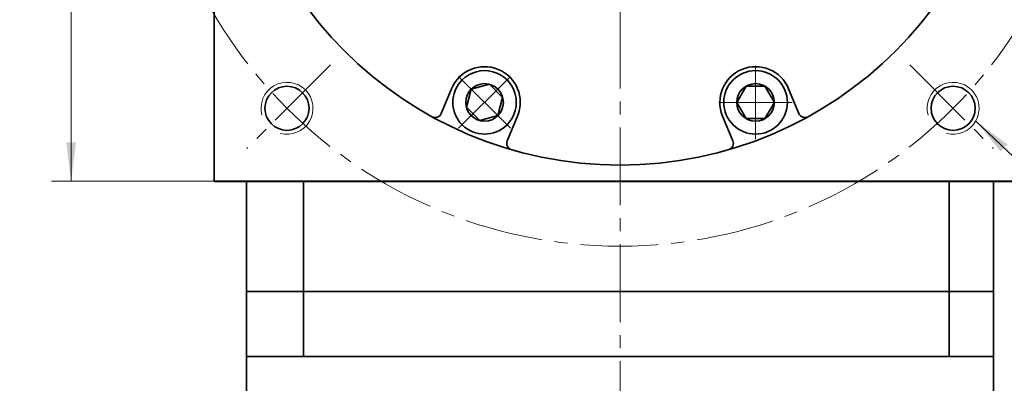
# Model space of a CAD drawing. Header units: millimetres. Extents: x 3946 to 4886, y -214 to 462.
# Tile 5 of 8: x 4422 to 4573, y 198 to 254. Entities that reach past the tile are written whole.
import ezdxf

# ---------------------------------------------------------------- set-up
doc = ezdxf.new("R2010")
doc.units = ezdxf.units.MM
doc.set_wipeout_variables(frame=1)
doc.linetypes.add('点画线', pattern=[18, 12, -2, 2, -2])
doc.layers.get('0').update_dxf_attribs({"lineweight": 35})
for name, color, linetype, lineweight in [('EB0', 7, 'Continuous', 35), ('中心线层', 1, '点画线', 18), ('尺寸线层', 3, 'Continuous', 18), ('粗实线', 7, 'Continuous', 50), ('粗实线层', 7, 'Continuous', 35)]:
    doc.layers.add(name, color=color, linetype=linetype, lineweight=lineweight)
doc.styles.add('标准', font='txt', dxfattribs={"width": 0.667})
doc.dimstyles.new('a4-1-1', dxfattribs={"dimtxt": 3, "dimasz": 3, "dimexe": 1.5, "dimexo": 0, "dimgap": 0.5, "dimtad": 1, "dimdec": 3, "dimdsep": 46, "dimtxsty": '标准', "dimblk": '_CAXARROW', "dimcen": 0, "dimdle": 6, "dimazin": 2, "dimtfac": 0.707107, "dimtdec": 3, "dimtix": 1, "dimtmove": 2, "dimatfit": 3, "dimfxl": 0, "dimfrac": 2, "dimtolj": 1, "dimarcsym": 0})

# ---------------------------------------------------------------- blocks, each defined once
blk = doc.blocks.new('*X28')
at = {"layer": '尺寸线层', "linetype": 'Continuous'}
for points in [[(4429.79, 353.79), (4430.54, 347.79), (4429.04, 347.79)], [(4429.79, 228.79), (4430.54, 234.79), (4429.04, 234.79)]]:
    blk.add_hatch(color=0, dxfattribs=at).paths.add_polyline_path(points, flags=0)
at = {"layer": '尺寸线层', "color": 0, "linetype": 'Continuous'}
for p, q in [((4451.79, 353.79), (4426.79, 353.79)), ((4429.79, 353.79), (4429.79, 228.79)), ((4451.79, 228.79), (4426.79, 228.79))]:
    blk.add_line(p, q, dxfattribs=at)
at = {"layer": '尺寸线层', "color": 0, "insert": (4425.82, 291.29), "char_height": 6, "width": 15.558, "attachment_point": 5, "rotation": 90, "line_spacing_factor": 1.15057, "style": '标准'}
blk.add_mtext('\\T1.1;125', dxfattribs=at)
blk = doc.blocks.new('_CAXARROW')
blk.add_hatch(color=0).paths.add_polyline_path([(0, 0), (-1, 0.125), (-1, -0.125)], flags=0)
blk = doc.blocks.new('*X29')
at = {"layer": '中心线层', "linetype": '点画线', "lineweight": 18}
for p, q in [((0, -5.64), (0, 5.64)), ((-5.64, 0), (5.64, 0))]:
    blk.add_line(p, q, dxfattribs=at)
at = {"layer": '粗实线层'}
for p, q in [((-2.89, 0), (-1.44, 2.5)), ((-1.44, 2.5), (1.44, 2.5)), ((2.89, 0), (1.44, 2.5)), ((2.89, 0), (1.44, 2.5)), ((-2.89, 0), (-1.44, -2.5)), ((2.89, 0), (1.44, -2.5)), ((-1.44, -2.5), (1.44, -2.5))]:
    blk.add_line(p, q, dxfattribs=at)
blk.add_circle((0, 0), 2.89, dxfattribs=at)
for start, end in [(0, 180), (180, 360)]:
    blk.add_arc((0, 0), 4.89, start, end, dxfattribs=at)
blk = doc.blocks.new('*X34')
at = {"layer": '尺寸线层', "linetype": 'Continuous'}
blk.add_hatch(color=0, dxfattribs=at).paths.add_polyline_path([(-15.84, 13.73), (-10.98, 10.13), (-12.02, 9.04)], flags=0)
at = {"layer": '尺寸线层', "color": 0, "linetype": 'Continuous'}
blk.add_line((-15.84, 13.73), (-1.47, 0), dxfattribs=at)
at = {"layer": '尺寸线层', "color": 0}
for p, q in [((-1.47, 0), (0, 0)), ((0, 0), (23.14, 0)), ((0, 0), (0, 0))]:
    blk.add_line(p, q, dxfattribs=at)
at = {"layer": '尺寸线层', "color": 0, "insert": (3, 1.2), "char_height": 6, "width": 40.2709, "attachment_point": 7, "line_spacing_factor": 1.15057, "style": '标准'}
blk.add_mtext('\\T1.1;4-M8x16', dxfattribs=at)

msp = doc.modelspace()

# ---------------------------------------------------------------- linework, layer by layer
at = {"color": 7, "linetype": 'Continuous', "lineweight": 0}
for centre in [(4463.0226, 240.0221), (4463.0226, 240.0221), (4565.5531, 240.0221), (4565.5531, 240.0221)]:
    msp.add_arc(centre, 4, 255, 195, dxfattribs=at)
at = {"layer": 'EB0'}
for p, q in [((4571.7879, 211.7873), (4456.7879, 211.7873)), ((4456.7879, 211.7873), (4456.7879, 176.1328)), ((4571.7879, 211.7873), (4571.7879, 176.1328)), ((4571.7879, 201.7873), (4456.7879, 201.7873))]:
    msp.add_line(p, q, dxfattribs=at)
at = {"layer": '中心线层'}
for p, q in [((4514.2879, 45.0919), (4514.2879, 366.7873)), ((4469.6959, 246.6954), (4456.8554, 233.8548)), ((4558.8798, 246.6954), (4571.7204, 233.8548))]:
    msp.add_line(p, q, dxfattribs=at)
msp.add_circle((4514.2879, 291.2873), 72.5, dxfattribs=at)
at = {"layer": '粗实线', "color": 0, "lineweight": 40}
msp.add_line((4451.7879, 228.7873), (4576.7879, 228.7873), dxfattribs=at)
at = {"layer": '粗实线层'}
for p, q in [((4488.3503, 243.0407), (4486.7657, 239.215)), ((4540.2255, 243.0407), (4541.8101, 239.215)), ((4498.513, 238.8311), (4496.9283, 235.0055)), ((4530.0628, 238.8311), (4531.6474, 235.0055)), ((4456.7879, 211.7873), (4456.7879, 228.7873)), ((4465.5534, 211.7873), (4465.5534, 228.7873)), ((4564.9466, 211.7873), (4564.9466, 228.7873)), ((4571.7879, 211.7873), (4571.7879, 228.7873)), ((4465.5534, 211.7873), (4465.5534, 201.7873)), ((4564.9466, 211.7873), (4564.9466, 201.7873))]:
    msp.add_line(p, q, dxfattribs=at)
msp.add_lwpolyline([(4451.7879, 228.7873), (4451.7879, 353.7873), (4576.7879, 353.7873), (4576.7879, 228.7873)], dxfattribs=at)
for centre, radius in [((4514.2879, 291.2873), 60), ((4463.0226, 240.0221), 3.4), ((4565.5531, 240.0221), 3.4)]:
    msp.add_circle(centre, radius, dxfattribs=at)
for centre, radius, start, end in [((4493.4316, 240.9359), 5.5, 337.5, 157.5), ((4535.1441, 240.9359), 5.5, 22.5, 202.5), ((4485.8418, 239.5977), 1, 241.17486, 337.500023), ((4542.734, 239.5977), 1, 202.499977, 298.82514), ((4497.8522, 234.6228), 1, 157.499977, 253.82514), ((4530.7235, 234.6228), 1, 286.17486, 22.500023)]:
    msp.add_arc(centre, radius, start, end, dxfattribs=at)

# ---------------------------------------------------------------- block references
at = {"layer": '尺寸线层'}
msp.add_blockref('*X34', (4584.8806, 224.337), dxfattribs=at)

# ---------------------------------------------------------------- dimensions: what is measured, and where the dimension line sits
dim = msp.add_linear_dim(base=(4429.7853, 228.7873), p1=(4451.7879, 353.7873), p2=(4451.7879, 228.7873), angle=270, dimstyle='a4-1-1', override={"dimsah": 1, "dimtfill": 1, "dimtzin": 8}, dxfattribs=at)
dim.commit()
dim.dimension.update_dxf_attribs({"geometry": '*X28', "text_midpoint": (4425.8177, 291.2873)})

# ---------------------------------------------------------------- next in the draw order: wipeouts: each hides what was drawn before it
for points in [[(4489.9739, 244.3937), (4489.9545, 244.3742), (4489.9352, 244.3546), (4489.9161, 244.3349), (4489.897, 244.3151), (4489.8781, 244.2952), (4489.8593, 244.2751), (4489.8406, 244.255), (4489.822, 244.2348), (4489.8035, 244.2144), (4489.7851, 244.194), (4489.7669, 244.1735), (4489.7488, 244.1528), (4489.7307, 244.1321), (4489.7128, 244.1112), (4489.6951, 244.0903), (4489.6774, 244.0692), (4489.6598, 244.0481), (4489.6424, 244.0269), (4489.6251, 244.0055), (4489.6079, 243.9841), (4489.5909, 243.9625), (4489.5739, 243.9409), (4489.5571, 243.9192), (4489.5404, 243.8974), (4489.5238, 243.8755), (4489.5074, 243.8535), (4489.491, 243.8314), (4489.4748, 243.8092), (4489.4587, 243.7869), (4489.4428, 243.7645), (4489.4428, 243.7645), (4489.315, 243.5751), (4489.1962, 243.3798), (4489.0866, 243.1793), (4488.9865, 242.9738), (4488.8961, 242.7639), (4488.8157, 242.55), (4488.7453, 242.3325), (4488.6852, 242.112), (4488.6354, 241.889), (4488.5961, 241.6639), (4488.5674, 241.4371), (4488.5493, 241.2093), (4488.5418, 240.9809), (4488.5451, 240.7524), (4488.559, 240.5242), (4488.5835, 240.297), (4488.6187, 240.0712), (4488.6643, 239.8473), (4488.7204, 239.6257), (4488.7868, 239.407), (4488.8633, 239.1917), (4488.9498, 238.9801), (4489.0461, 238.7728), (4489.1519, 238.5703), (4489.2671, 238.3729), (4489.3914, 238.1811), (4489.5245, 237.9954), (4489.6662, 237.816), (4489.8161, 237.6435), (4489.9739, 237.4781), (4489.9739, 237.4781), (4490.1392, 237.3204), (4490.3117, 237.1705), (4490.4911, 237.0288), (4490.6768, 236.8957), (4490.8686, 236.7714), (4491.066, 236.6562), (4491.2686, 236.5503), (4491.4758, 236.4541), (4491.6874, 236.3676), (4491.9027, 236.2911), (4492.1214, 236.2247), (4492.343, 236.1686), (4492.5669, 236.123), (4492.7927, 236.0878), (4493.02, 236.0633), (4493.2481, 236.0493), (4493.4766, 236.0461), (4493.705, 236.0536), (4493.9328, 236.0717), (4494.1596, 236.1004), (4494.3847, 236.1397), (4494.6078, 236.1895), (4494.8283, 236.2496), (4495.0457, 236.32), (4495.2596, 236.4004), (4495.4695, 236.4908), (4495.675, 236.5909), (4495.8756, 236.7004), (4496.0708, 236.8192), (4496.2603, 236.947), (4496.2603, 236.947), (4496.2826, 236.963), (4496.3049, 236.9791), (4496.3271, 236.9953), (4496.3492, 237.0116), (4496.3712, 237.0281), (4496.3931, 237.0447), (4496.4149, 237.0614), (4496.4366, 237.0782), (4496.4583, 237.0951), (4496.4798, 237.1122), (4496.5012, 237.1294), (4496.5226, 237.1467), (4496.5438, 237.1641), (4496.565, 237.1817), (4496.586, 237.1993), (4496.607, 237.2171), (4496.6278, 237.235), (4496.6486, 237.253), (4496.6692, 237.2712), (4496.6897, 237.2894), (4496.7102, 237.3078), (4496.7305, 237.3263), (4496.7507, 237.3449), (4496.7709, 237.3636), (4496.7909, 237.3824), (4496.8108, 237.4013), (4496.8306, 237.4204), (4496.8503, 237.4395), (4496.8699, 237.4588), (4496.8894, 237.4781), (4496.8894, 237.4781), (4497.0656, 237.6639), (4497.2319, 237.8585), (4497.3877, 238.0616), (4497.5327, 238.2726), (4497.6665, 238.4909), (4497.7886, 238.7159), (4497.8989, 238.947), (4497.9968, 239.1835), (4498.0823, 239.4248), (4498.155, 239.6703), (4498.2148, 239.9192), (4498.2614, 240.1709), (4498.2948, 240.4248), (4498.3149, 240.68), (4498.3216, 240.9359), (4498.3149, 241.1918), (4498.2948, 241.447), (4498.2614, 241.7009), (4498.2148, 241.9526), (4498.155, 242.2015), (4498.0823, 242.447), (4497.9968, 242.6883), (4497.8989, 242.9248), (4497.7886, 243.1559), (4497.6665, 243.3809), (4497.5327, 243.5992), (4497.3877, 243.8102), (4497.2319, 244.0133), (4497.0656, 244.208), (4496.8894, 244.3937), (4496.8894, 244.3937), (4496.7037, 244.5699), (4496.509, 244.7361), (4496.3059, 244.892), (4496.0949, 245.037), (4495.8766, 245.1708), (4495.6516, 245.2929), (4495.4206, 245.4031), (4495.184, 245.5011), (4494.9427, 245.5866), (4494.6973, 245.6593), (4494.4483, 245.719), (4494.1966, 245.7657), (4493.9428, 245.7991), (4493.6876, 245.8192), (4493.4316, 245.8259), (4493.1757, 245.8192), (4492.9205, 245.7991), (4492.6667, 245.7657), (4492.4149, 245.719), (4492.166, 245.6593), (4491.9205, 245.5866), (4491.6792, 245.5011), (4491.4427, 245.4031), (4491.2116, 245.2929), (4490.9866, 245.1708), (4490.7683, 245.037), (4490.5574, 244.892), (4490.3543, 244.7361), (4490.1596, 244.5699)], [(4530.2541, 240.9359), (4530.2542, 240.9084), (4530.2544, 240.8809), (4530.2548, 240.8535), (4530.2554, 240.826), (4530.2561, 240.7985), (4530.2569, 240.7711), (4530.2579, 240.7436), (4530.2591, 240.7162), (4530.2604, 240.6887), (4530.2618, 240.6613), (4530.2635, 240.6339), (4530.2652, 240.6064), (4530.2672, 240.579), (4530.2692, 240.5516), (4530.2715, 240.5242), (4530.2739, 240.4969), (4530.2764, 240.4695), (4530.2791, 240.4422), (4530.282, 240.4148), (4530.285, 240.3875), (4530.2881, 240.3602), (4530.2914, 240.333), (4530.2949, 240.3057), (4530.2985, 240.2785), (4530.3023, 240.2512), (4530.3062, 240.224), (4530.3103, 240.1969), (4530.3145, 240.1697), (4530.3189, 240.1426), (4530.3234, 240.1155), (4530.3234, 240.1155), (4530.367, 239.8912), (4530.4211, 239.6691), (4530.4854, 239.4498), (4530.5599, 239.2337), (4530.6445, 239.0214), (4530.7388, 238.8133), (4530.8428, 238.6098), (4530.9562, 238.4113), (4531.0787, 238.2184), (4531.2102, 238.0314), (4531.3502, 237.8508), (4531.4985, 237.6769), (4531.6547, 237.5101), (4531.8186, 237.3508), (4531.9897, 237.1993), (4532.1678, 237.056), (4532.3523, 236.9212), (4532.5429, 236.7951), (4532.7392, 236.6781), (4532.9408, 236.5704), (4533.1472, 236.4722), (4533.3579, 236.3838), (4533.5726, 236.3053), (4533.7906, 236.2369), (4534.0117, 236.1788), (4534.2352, 236.1311), (4534.4607, 236.0939), (4534.6877, 236.0673), (4534.9156, 236.0512), (4535.1441, 236.0459), (4535.1441, 236.0459), (4535.3726, 236.0512), (4535.6006, 236.0673), (4535.8276, 236.0939), (4536.0531, 236.1311), (4536.2766, 236.1788), (4536.4976, 236.2369), (4536.7157, 236.3053), (4536.9303, 236.3838), (4537.1411, 236.4722), (4537.3474, 236.5704), (4537.549, 236.6781), (4537.7453, 236.7951), (4537.9359, 236.9212), (4538.1205, 237.056), (4538.2985, 237.1993), (4538.4697, 237.3508), (4538.6335, 237.5101), (4538.7898, 237.6769), (4538.9381, 237.8508), (4539.0781, 238.0314), (4539.2095, 238.2184), (4539.332, 238.4113), (4539.4454, 238.6098), (4539.5494, 238.8133), (4539.6438, 239.0214), (4539.7283, 239.2337), (4539.8028, 239.4498), (4539.8672, 239.6691), (4539.9212, 239.8912), (4539.9648, 240.1155), (4539.9648, 240.1155), (4539.9693, 240.1426), (4539.9737, 240.1697), (4539.978, 240.1969), (4539.982, 240.224), (4539.986, 240.2512), (4539.9897, 240.2785), (4539.9933, 240.3057), (4539.9968, 240.333), (4540.0001, 240.3602), (4540.0033, 240.3875), (4540.0063, 240.4148), (4540.0091, 240.4422), (4540.0118, 240.4695), (4540.0144, 240.4969), (4540.0168, 240.5242), (4540.019, 240.5516), (4540.0211, 240.579), (4540.023, 240.6064), (4540.0248, 240.6339), (4540.0264, 240.6613), (4540.0279, 240.6887), (4540.0292, 240.7162), (4540.0303, 240.7436), (4540.0313, 240.7711), (4540.0322, 240.7985), (4540.0329, 240.826), (4540.0334, 240.8535), (4540.0338, 240.8809), (4540.034, 240.9084), (4540.0341, 240.9359), (4540.0341, 240.9359), (4540.0274, 241.1918), (4540.0073, 241.447), (4539.9739, 241.7009), (4539.9273, 241.9526), (4539.8675, 242.2015), (4539.7948, 242.447), (4539.7093, 242.6883), (4539.6114, 242.9248), (4539.5011, 243.1559), (4539.379, 243.3809), (4539.2452, 243.5992), (4539.1002, 243.8102), (4538.9444, 244.0133), (4538.7781, 244.208), (4538.6019, 244.3937), (4538.4162, 244.5699), (4538.2215, 244.7361), (4538.0184, 244.892), (4537.8074, 245.037), (4537.5891, 245.1708), (4537.3641, 245.2929), (4537.1331, 245.4031), (4536.8965, 245.5011), (4536.6552, 245.5866), (4536.4097, 245.6593), (4536.1608, 245.719), (4535.9091, 245.7657), (4535.6553, 245.7991), (4535.4, 245.8192), (4535.1441, 245.8259), (4535.1441, 245.8259), (4534.8882, 245.8192), (4534.633, 245.7991), (4534.3792, 245.7657), (4534.1274, 245.719), (4533.8785, 245.6593), (4533.633, 245.5866), (4533.3917, 245.5011), (4533.1552, 245.4031), (4532.9241, 245.2929), (4532.6991, 245.1708), (4532.4808, 245.037), (4532.2699, 244.892), (4532.0667, 244.7361), (4531.8721, 244.5699), (4531.6864, 244.3937), (4531.5101, 244.208), (4531.3439, 244.0133), (4531.188, 243.8102), (4531.043, 243.5992), (4530.9093, 243.3809), (4530.7871, 243.1559), (4530.6769, 242.9248), (4530.5789, 242.6883), (4530.4935, 242.447), (4530.4207, 242.2015), (4530.361, 241.9526), (4530.3143, 241.7009), (4530.2809, 241.447), (4530.2608, 241.1918)]]:
    msp.add_wipeout(points).dxf.layer = '粗实线层'

# ---------------------------------------------------------------- next in the draw order: block references
at = {"layer": '粗实线层'}
for p, rotation in [((4493.4316, 240.9359), 135.0000000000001), ((4535.1441, 240.9359), 180)]:
    msp.add_blockref('*X29', p, dxfattribs=dict(at, rotation=rotation))

doc.saveas('drawing.dxf')
